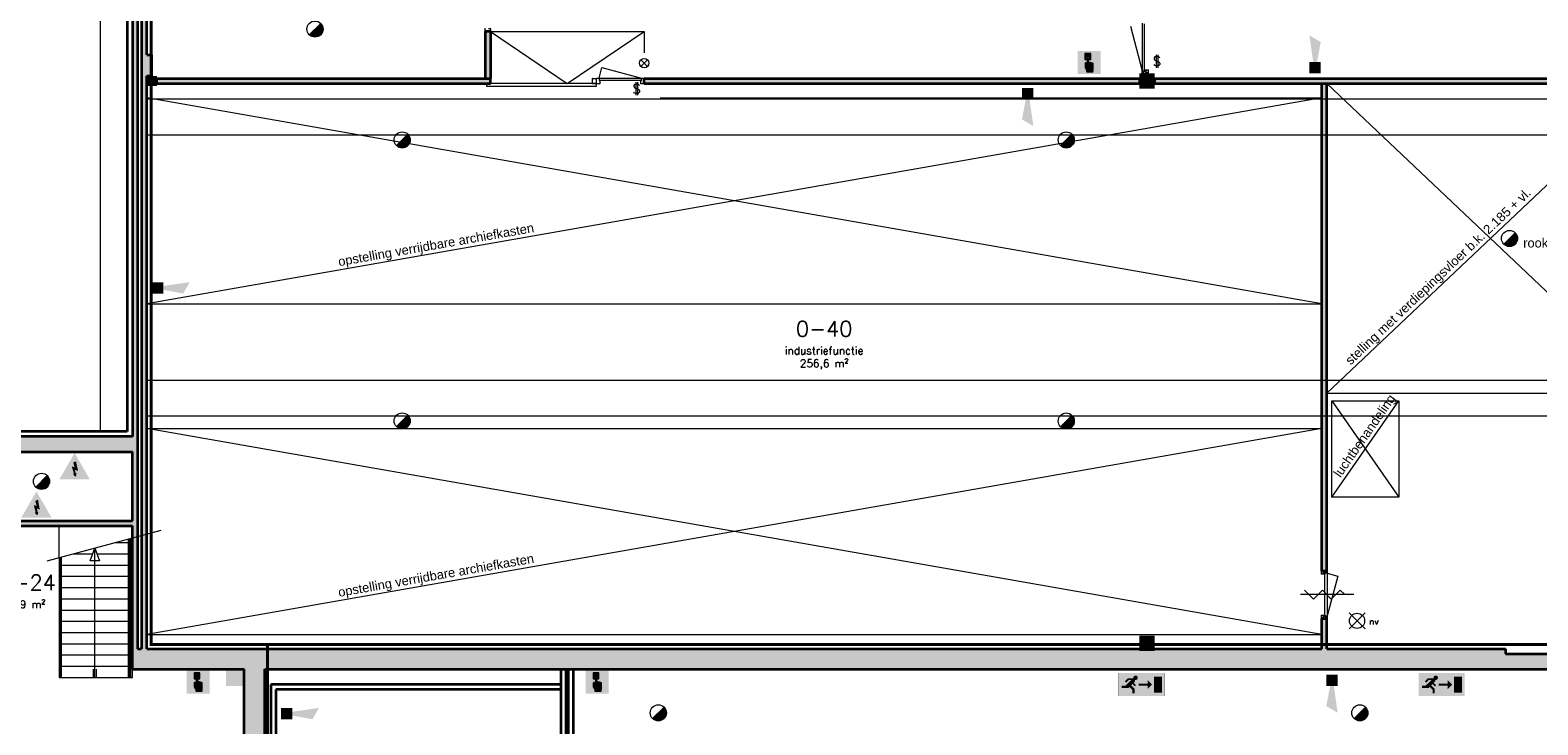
# Model space of a CAD drawing. Header units: millimetres. Extents: x -13022 to 1371524, y -38729 to 632593.
# Tile 248 of 256: x 507654 to 537158, y 588071 to 601663. Entities that reach past the tile are written whole.
import ezdxf

# ---------------------------------------------------------------- set-up
doc = ezdxf.new("R2010")
doc.units = ezdxf.units.MM
doc.header["$LTSCALE"] = 35
doc.linetypes.add('AI9-LType1', pattern=[1.69333, 0.846665, -0.846665])
for name, color, linetype, lineweight in [('A LIJN 1', 1, 'Continuous', 20), ('A LIJN 2', 2, 'Continuous', 35), ('A LIJN 5', 5, 'Continuous', 13), ('A LIJN 9', 252, 'Continuous', 18), ('A OPMER', 10, 'Continuous', 50), ('Al65----_beveiliging-inst', 92, 'Continuous', 9), ('B95 tekst', 7, 'Continuous', 25), ('brandveiligheid voorzieningen', 10, 'Continuous', 9)]:
    doc.layers.add(name, color=color, linetype=linetype, lineweight=lineweight)
doc.styles.add('Algemeen', font='simplex.shx', dxfattribs={"height": 2.5})
doc.styles.add('Arial40', font='arial.ttf', dxfattribs={"height": 0.1800000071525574})
doc.styles.add('Arial47', font='arial.ttf', dxfattribs={"height": 0.1800000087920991})
doc.styles.add('Arial49', font='arial.ttf', dxfattribs={"height": 0.180000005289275})
doc.styles.add('Arial55', font='arial.ttf', dxfattribs={"height": 0.1800000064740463})

# ---------------------------------------------------------------- blocks, each defined once
blk = doc.blocks.new('Nevenindicator')
at = {"layer": 'Al65----_beveiliging-inst', "color": 92, "ltscale": 0.7}
for p, q in [((159.1855845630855, -81.93500571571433), (161.3709309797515, -79.74965929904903)), ((159.1855845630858, -79.7496592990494), (161.3709309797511, -81.93500571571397))]:
    blk.add_line(p, q, dxfattribs=at)
blk.add_circle((160.2782577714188, -80.84233250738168), 1.545273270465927, dxfattribs=at)
blk = doc.blocks.new('Signaalgever (akoestisch)')
at = {"layer": 'Al65----_beveiliging-inst', "color": 10, "linetype": 'Continuous'}
for points in [[(3.712956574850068, 0), (3.712956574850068, 3.712956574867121), (0, 0), (0, 3.712956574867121)], [(10.23284543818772, 0), (12.37652191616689, 3.712956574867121), (3.712956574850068, 1.237652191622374), (3.712956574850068, 2.475304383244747)]]:
    blk.add_solid(points, dxfattribs=at)
blk = doc.blocks.new('Handbrandmelder')
at = {"layer": 'brandveiligheid voorzieningen', "true_color": 0xffffff}
h = blk.add_hatch(color=7, dxfattribs=at)
h.paths.add_polyline_path([(-1.362300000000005, 6.704000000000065), (-1.362300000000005, 4.817999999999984), (-0.8615999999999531, 4.817999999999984), (-0.8615999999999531, 5.105000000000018), (-1.086699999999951, 5.105000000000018), (-1.086699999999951, 6.416000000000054), (0.2412000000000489, 6.416000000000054), (0.2412000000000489, 5.105000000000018), (0.04229999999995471, 5.105000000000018), (0.04229999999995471, 4.817999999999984), (0.5291999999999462, 4.817999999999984), (0.5291999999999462, 6.704000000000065)])
edge = h.paths.add_edge_path()
edge.add_line((-0.7744000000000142, 0.7949999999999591), (1.217199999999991, 0.7949999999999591))
edge.add_arc((1.184803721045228, 0.9150839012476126), 0.1243770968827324, 285.0978454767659, 344.5738128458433)
edge.add_arc((1.195484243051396, 0.8747174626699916), 0.109458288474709, 3.814851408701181, 78.55699892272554)
edge.add_arc((1.215450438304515, 1.081053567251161), 0.09906901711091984, 186.406081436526, 271.01189771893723, ccw=False)
edge.add_arc((0.8951311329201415, 1.429528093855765), 0.4224763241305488, 301.679206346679, 358.7077007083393)
edge.add_line((1.317499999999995, 1.419999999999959), (1.317499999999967, 3.355999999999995))
edge.add_arc((1.081486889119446, 3.369604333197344), 0.2364048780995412, 356.7009913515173, 450.505791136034)
edge.add_arc((1.075081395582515, 3.342345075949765), 0.2636902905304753, 89.06159279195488, 168.7031401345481)
edge.add_line((0.8165000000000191, 3.394000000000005), (0.8164999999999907, 3.518000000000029))
edge.add_arc((0.5556438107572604, 3.507110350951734), 0.2610833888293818, 2.390469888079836, 87.79258356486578)
edge.add_arc((0.5704530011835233, 3.50642776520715), 0.2616154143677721, 91.0410009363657, 151.5647371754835)
edge.add_line((0.3404000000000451, 3.630999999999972), (0.3404000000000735, 3.643000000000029))
edge.add_arc((0.0797851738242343, 3.632360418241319), 0.260831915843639, 2.337797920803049, 87.79954707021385)
edge.add_arc((0.09911405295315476, 3.633166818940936), 0.2600000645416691, 92.05296153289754, 177.8325614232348)
edge.add_line((-0.1607000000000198, 3.643000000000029), (-0.1607000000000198, 4.966999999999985))
edge.add_arc((-0.4109663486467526, 4.968042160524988), 0.2502685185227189, 359.7614099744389, 447.1448072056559)
edge.add_arc((-0.3888415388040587, 4.957652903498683), 0.2605261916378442, 92.12460751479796, 177.9439144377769)
edge.add_line((-0.6491999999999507, 4.966999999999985), (-0.6491999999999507, 2.557000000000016))
edge.add_arc((-0.7221004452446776, 2.557732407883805), 0.07290412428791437, 299.05017427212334, 359.42438665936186, ccw=False)
edge.add_line((-0.6866999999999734, 2.494000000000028), (-0.7617999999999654, 2.456999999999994))
edge.add_line((-0.7617999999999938, 2.456999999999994), (-0.7867999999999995, 2.456999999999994))
edge.add_line((-0.7867999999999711, 2.456999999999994), (-0.874499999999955, 2.56899999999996))
edge.add_line((-0.8745000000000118, 2.56899999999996), (-0.8745000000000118, 3.418999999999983))
edge.add_arc((-1.086056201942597, 3.443345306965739), 0.2129523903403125, 353.4354350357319, 446.9700572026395)
edge.add_arc((-1.078000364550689, 3.420914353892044), 0.2351074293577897, 89.22004572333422, 180.4665340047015)
edge.add_line((-1.313099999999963, 3.418999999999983), (-1.313099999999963, 2.281999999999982))
edge.add_line((-1.313099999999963, 2.282000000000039), (-1.313099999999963, 2.219000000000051))
edge.add_arc((0.9800915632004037, 3.05278358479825), 2.44006610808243, 199.9808058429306, 224.0251806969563)
edge.add_arc((-28.56458777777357, 4.729210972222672), 27.99404121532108, 352.66871906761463, 353.08124823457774, ccw=False)
edge.add_arc((-0.07303414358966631, 1.025300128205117), 0.7382087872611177, 169.7231517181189, 198.1780845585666)
edge = h.paths.add_edge_path(flags=17)
edge.add_arc((-0.4353433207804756, 5.779888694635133), 0.3920893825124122, 271.8332605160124, 357.9700289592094)
edge.add_arc((-0.4344971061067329, 5.742470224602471), 0.3917044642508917, 3.443843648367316, 88.28877503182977)
edge.add_arc((-0.4184133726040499, 5.749796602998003), 0.3842284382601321, 90.65414391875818, 177.5830480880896)
edge.add_arc((-0.4087352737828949, 5.781623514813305), 0.3938747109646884, 182.2733025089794, 267.9536111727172)
at = {"layer": 'Al65----_beveiliging-inst', "color": 7, "true_color": 0xffffff}
blk.add_solid([(-3.75, 0), (3.75, 0), (-3.75, 7.5), (3.75, 7.5)], dxfattribs=at)
at = {"layer": 'Al65----_beveiliging-inst', "color": 10}
blk.add_solid([(-3.5, 0.25), (3.5, 0.25), (-3.5, 7.25), (3.5, 7.25)], dxfattribs=at)
at = {"layer": 'brandveiligheid voorzieningen', "color": 7, "true_color": 0xffffff}
for points in [[(-1.362300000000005, 6.704000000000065), (-1.362300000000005, 4.818000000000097)], [(0.5291999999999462, 6.704000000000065), (-1.362300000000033, 6.704000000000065)], [(-1.086699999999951, 5.105000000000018), (-1.086699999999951, 6.416000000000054)], [(-1.086699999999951, 6.416000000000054), (0.2412000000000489, 6.416000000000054)], [(-0.8615999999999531, 5.105000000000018), (-1.086699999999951, 5.105000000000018)], [(-0.8615999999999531, 4.817999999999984), (-0.8615999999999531, 5.105000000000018)], [(-0.6491999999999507, 4.966999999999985), (-0.6491999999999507, 2.557000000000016)], [(-0.1607000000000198, 3.643000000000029), (-0.1607000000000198, 4.966999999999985)], [(0.2412000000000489, 5.105000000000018), (0.04230000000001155, 5.105000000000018)], [(0.04229999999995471, 5.105000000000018), (0.04229999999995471, 4.817999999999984)], [(0.2412000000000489, 6.416000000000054), (0.2412000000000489, 5.105000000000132)], [(0.5291999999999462, 4.817999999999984), (0.5291999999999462, 6.704000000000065)], [(-1.362300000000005, 4.817999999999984), (-0.8616000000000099, 4.817999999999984)], [(-1.313099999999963, 3.418999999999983), (-1.313099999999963, 2.281999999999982)], [(-1.313099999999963, 2.282000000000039), (-1.313099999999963, 2.219000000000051)], [(-0.8745000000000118, 2.56899999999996), (-0.8745000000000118, 3.418999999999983)], [(-0.7867999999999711, 2.456999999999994), (-0.874499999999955, 2.56899999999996)], [(-0.7617999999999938, 2.456999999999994), (-0.7867999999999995, 2.456999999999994)], [(-0.7744000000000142, 0.7949999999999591), (1.217199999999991, 0.7949999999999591)], [(-0.6866999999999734, 2.494000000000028), (-0.7617999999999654, 2.456999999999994)], [(0.04229999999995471, 4.817999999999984), (0.5291999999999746, 4.817999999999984)], [(0.3404000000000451, 3.630999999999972), (0.3404000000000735, 3.643000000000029)], [(0.8165000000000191, 3.394000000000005), (0.8164999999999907, 3.518000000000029)], [(1.317499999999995, 1.419999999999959), (1.317499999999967, 3.355999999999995)]]:
    blk.add_lwpolyline(points, dxfattribs=at)
for points in [[(-0.802299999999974, 5.765999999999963, -0.3986000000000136), (-0.4227999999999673, 6.134000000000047)], [(-0.4228000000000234, 5.388000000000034, -0.3922999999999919), (-0.8023000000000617, 5.765999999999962)], [(-0.3984999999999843, 5.217999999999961, 0.392999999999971), (-0.6491999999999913, 4.966999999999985)], [(-0.4228000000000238, 6.133999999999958, -0.3880999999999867), (-0.04350000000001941, 5.765999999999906)], [(-0.04349999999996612, 5.76600000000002, -0.39459999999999), (-0.4227999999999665, 5.388000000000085)], [(-0.1606999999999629, 4.966999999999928, 0.4008999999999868), (-0.3984999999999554, 5.217999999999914)], [(-1.074800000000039, 3.655999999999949, 0.4206000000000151), (-1.313100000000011, 3.418999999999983)], [(-1.31310000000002, 2.219000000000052, 0.1053000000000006), (-0.7744000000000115, 1.35700000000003)], [(-0.874499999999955, 3.418999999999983, 0.4324000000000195), (-1.074799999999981, 3.655999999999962)], [(-0.7994000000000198, 1.156999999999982, 0.1247999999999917), (-0.7744000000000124, 0.79499999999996)], [(-0.7743999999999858, 1.356999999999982, -0.00180000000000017), (-0.7993999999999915, 1.156999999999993)], [(-0.6491999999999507, 2.557000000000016, -0.269699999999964), (-0.6866999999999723, 2.494000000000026)], [(0.08979999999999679, 3.892999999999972, 0.3927999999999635), (-0.1606999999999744, 3.643000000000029)], [(0.3404000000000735, 3.643000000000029, 0.3912000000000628), (0.08980000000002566, 3.892999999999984)], [(0.5657000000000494, 3.768000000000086, 0.2703999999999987), (0.3404000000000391, 3.631000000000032)], [(0.8164999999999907, 3.518000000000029, 0.3909000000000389), (0.5657000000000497, 3.768000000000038)], [(1.079399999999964, 3.605999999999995, 0.3622000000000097), (0.8164999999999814, 3.394000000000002)], [(1.317499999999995, 3.355999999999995, 0.4338000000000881), (1.079399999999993, 3.605999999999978)], [(1.11699999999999, 1.069999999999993, 0.2540999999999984), (1.317500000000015, 1.419999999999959)], [(1.217200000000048, 0.981999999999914, -0.3869000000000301), (1.117000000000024, 1.069999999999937)], [(1.304699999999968, 0.882000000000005, 0.338199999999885), (1.217199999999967, 0.9819999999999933)], [(1.217200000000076, 0.7949999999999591, 0.2655000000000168), (1.304700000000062, 0.8820000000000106)]]:
    blk.add_lwpolyline(points, format="xyb", dxfattribs=at)
blk.add_point((0, 3.75), dxfattribs=at)
blk = doc.blocks.new('Brandmelder')
at = {"layer": 'brandveiligheid voorzieningen'}
blk.add_hatch(color=256, dxfattribs=at).paths.add_polyline_path([(76.61761215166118, -89.8017357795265, 0.198912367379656), (75.84758572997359, -87.94272754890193), (72.12956926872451, -91.66074401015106, 0.6681786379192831)])
blk.add_line((72.12956926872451, -91.66074401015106), (75.84758572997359, -87.94272754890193), dxfattribs=at)
blk.add_circle((73.98857749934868, -89.8017357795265), 2.629034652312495, dxfattribs=at)
blk = doc.blocks.new('Vluchtrichting linksaf')
at = {"layer": 'Al65----_beveiliging-inst', "linetype": 'Continuous', "true_color": 0xffffff}
for points in [[(-6.69399999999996, 1.10590000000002), (-4.06899999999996, 1.10590000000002), (-4.06899999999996, 6.343900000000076), (-6.69399999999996, 6.343900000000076)], [(-1.985000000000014, 3.44789999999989), (0.92999999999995, 3.44789999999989), (0.92999999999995, 4.050899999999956), (-1.985000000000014, 4.050899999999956), (-1.985000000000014, 5.199399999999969), (-3.452999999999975, 3.749399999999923), (-1.985000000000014, 2.294399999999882)]]:
    blk.add_hatch(color=7, dxfattribs=at).paths.add_polyline_path(points)
h = blk.add_hatch(color=7, dxfattribs=at)
edge = h.paths.add_edge_path()
edge.add_ellipse((1.884371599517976, 5.962014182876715), major_axis=(-0.5356392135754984, 0.5356392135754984), ratio=0.9999999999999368, start_angle=226.8145226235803, end_angle=312.87195816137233, ccw=False)
edge.add_ellipse((1.902308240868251, 5.987162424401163), major_axis=(0.5226881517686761, 0.5226881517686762), ratio=0.9999999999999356, start_angle=303.43741699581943, end_angle=314.9098989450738, ccw=False)
edge.add_line((2.626499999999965, 5.838999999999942), (4.391499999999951, 5.838999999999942))
edge.add_line((4.391499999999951, 5.838999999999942), (5.437499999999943, 4.787000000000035))
edge.add_line((5.4375, 4.787000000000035), (5.024499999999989, 4.371999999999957))
edge.add_line((5.024499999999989, 4.371999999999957), (4.149499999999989, 5.252999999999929))
edge.add_line((4.149499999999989, 5.252999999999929), (3.283500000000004, 5.252999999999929))
edge.add_line((3.283500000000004, 5.252999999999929), (5.266500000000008, 3.346000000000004))
edge.add_line((5.266499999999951, 3.346000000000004), (6.433499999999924, 3.346000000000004))
edge.add_line((6.433499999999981, 3.346000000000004), (6.433499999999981, 2.613000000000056))
edge.add_line((6.433499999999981, 2.613000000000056), (4.235500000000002, 2.613000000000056))
edge.add_line((4.235500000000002, 2.613000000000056), (3.875500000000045, 2.973999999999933))
edge.add_line((3.875499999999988, 2.973999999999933), (2.932499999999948, 2.025999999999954))
edge.add_line((2.932500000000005, 2.025999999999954), (2.932500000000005, 0.8519999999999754))
edge.add_line((2.932500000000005, 0.8519999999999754), (2.203499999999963, 0.8519999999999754))
edge.add_line((2.203499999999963, 0.8519999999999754), (2.203499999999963, 2.329999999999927))
edge.add_line((2.203499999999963, 2.329999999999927), (3.360500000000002, 3.492999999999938))
edge.add_line((3.360500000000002, 3.492999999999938), (2.931500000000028, 3.923000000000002))
edge.add_line((2.931500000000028, 3.923000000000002), (2.167500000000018, 3.153999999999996))
edge.add_line((2.167500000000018, 3.153999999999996), (1.77249999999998, 3.551999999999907))
edge.add_line((1.772499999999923, 3.551999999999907), (2.536499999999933, 4.320999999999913))
edge.add_line((2.536499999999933, 4.320999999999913), (2.056499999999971, 4.802999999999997))
edge.add_line((2.056500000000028, 4.802999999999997), (2.056500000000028, 5.267000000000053))
edge.add_line((2.056500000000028, 5.267000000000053), (1.912500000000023, 5.252999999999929))
edge.add_ellipse((1.940810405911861, 6.011200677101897), major_axis=(-0.536502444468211, 0.536502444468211), ratio=0.9999999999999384, start_angle=46.90339105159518, end_angle=132.861630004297, ccw=False)
edge.add_ellipse((1.943140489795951, 5.95847877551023), major_axis=(-0.5382059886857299, 0.5382059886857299), ratio=0.9999999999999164, start_angle=-42.69286938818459, end_angle=42.92784833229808, ccw=False)
at = {"layer": 'Al65----_beveiliging-inst', "color": 7, "true_color": 0xffffff, "const_width": 0.05}
blk.add_lwpolyline([(-7.5, 0), (7.5, 0), (7.5, 7.5), (-7.5, 7.5)], close=True, dxfattribs=at)
at = {"layer": 'Al65----_beveiliging-inst', "color": 7, "true_color": 0xffffff}
blk.add_solid([(-7.5, 0), (7.5, 0), (-7.5, 7.5), (7.5, 7.5)], dxfattribs=at)
at = {"layer": 'Al65----_beveiliging-inst', "color": 92}
blk.add_solid([(-7.25, 0.25), (7.25, 0.25), (-7.25, 7.25), (7.25, 7.25)], dxfattribs=at)
blk = doc.blocks.new('Panieksluiting')
at = {"layer": 'brandveiligheid voorzieningen', "lineweight": 0, "style": 'Algemeen'}
blk.add_text('$', height=3.094130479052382, dxfattribs=at).set_placement((158.4270897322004, -91.61071185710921))
blk = doc.blocks.new('Noodverlichting')
at = {"layer": 'Al65----_beveiliging-inst', "color": 92}
for p, q in [((163.9986781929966, -62.36368555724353), (158.7538467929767, -57.11885415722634)), ((158.7538467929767, -62.36368555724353), (163.9986781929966, -57.11885415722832))]:
    blk.add_line(p, q, dxfattribs=at)
blk.add_circle((161.3762624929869, -59.74126985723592), 2.472437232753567, dxfattribs=at)
at = {"layer": 'Al65----_beveiliging-inst', "color": 7, "style": 'Algemeen'}
blk.add_text('nv', height=2.062753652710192, dxfattribs=at).set_placement((165.3264006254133, -60.95963843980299))
blk = doc.blocks.new('Elektrische spanning')
at = {"layer": 'Al65----_beveiliging-inst'}
blk.add_hatch(color=50, dxfattribs=at).paths.add_polyline_path([(-4.382760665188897, 1.050000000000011), (4.382760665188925, 1.050000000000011), (0, 8.641164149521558)])
at = {"layer": 'brandveiligheid voorzieningen'}
h = blk.add_hatch(color=256, dxfattribs=at)
h.paths.add_polyline_path([(5.684341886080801e-14, 10.74116414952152), (-6.201414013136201, -5.684341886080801e-14), (6.201414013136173, 5.684341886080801e-14)])
h.paths.add_polyline_path([(4.382760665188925, 1.050000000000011), (-4.382760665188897, 1.050000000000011), (0, 8.641164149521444)], flags=16)
blk.add_hatch(color=256, dxfattribs=at).paths.add_polyline_path([(0.3926938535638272, 7.20657756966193), (0.2219757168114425, 6.515021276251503), (-0.3057572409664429, 6.906136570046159), (0.3913168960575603, 4.340211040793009), (-0.8439414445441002, 4.903479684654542), (0.01703215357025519, 1.925389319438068), (-0.3118469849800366, 2.097854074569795), (0.3518377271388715, 1.351962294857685), (0.5482607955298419, 2.330864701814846), (0.3514101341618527, 2.015975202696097), (-0.1688421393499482, 4.296368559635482), (1.09901399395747, 3.718235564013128)])
blk.add_lwpolyline([(0.3926938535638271, 7.206577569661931), (0.2219757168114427, 6.515021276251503), (-0.3057572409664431, 6.906136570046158), (0.3913168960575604, 4.340211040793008), (-0.8439414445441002, 4.903479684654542), (0.01703215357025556, 1.925389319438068), (-0.3118469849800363, 2.097854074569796), (0.3518377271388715, 1.351962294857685), (0.548260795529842, 2.330864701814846), (0.3514101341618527, 2.015975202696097), (-0.1688421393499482, 4.296368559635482), (1.09901399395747, 3.718235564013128), (0.3926938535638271, 7.206577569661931)], close=True, dxfattribs=at)

msp = doc.modelspace()

# ---------------------------------------------------------------- hatches: boundary and pattern name
at = {"layer": 'A LIJN 9', "ltscale": 0.1}
h = msp.add_hatch(color=256, dxfattribs=at)
h.dxf.hatch_style = 1
h.paths.add_polyline_path([(509754.4847017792, 607112.0872739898), (497246.0645115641, 605976.3260308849), (497246.0645115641, 605875.9174827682), (497116.0644030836, 605864.1129020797), (497116.0644030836, 605478.7693564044), (497216.0647815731, 605478.7693564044), (497216.0647815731, 605772.7814201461), (497346.0648930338, 605784.584093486), (497346.0648930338, 605884.9945489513), (509654.4848001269, 607002.5959257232), (509654.4848001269, 593713.7912098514), (505502.0648485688, 593713.7912098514), (505502.0648485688, 593413.791025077), (505904.4848835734, 593413.791025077), (505904.4848835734, 592063.7897256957), (505602.0647502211, 592063.7897256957), (505602.0647502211, 592143.7896434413), (505502.0648485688, 592143.7896434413), (505502.0648485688, 592063.7897256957), (505502.0648485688, 591963.789344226), (506004.4847852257, 591963.789344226), (506004.4847852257, 592063.7897256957), (506004.4847852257, 593413.791025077), (509654.4848001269, 593413.791025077), (509654.4848001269, 592063.7897256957), (506914.4850886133, 592063.7897256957), (506914.4850886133, 591963.789344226), (509654.4848001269, 591963.789344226), (509654.4848001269, 589557.7911678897), (509654.4848001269, 589157.7915612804), (511845.2547496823, 589157.7915612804), (511845.2547496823, 586858.7908689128), (512245.254746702, 586858.7908689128), (512245.254746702, 589157.7915612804), (536525.4835343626, 589157.7915612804), (539241.4849853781, 589157.7915612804), (547902.3410386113, 589157.7915612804), (547902.3410386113, 589557.7911678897), (539841.4853519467, 589557.7911678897), (539841.4853519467, 589617.7915875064), (539241.4849853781, 589617.7915875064), (539241.4849853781, 589557.7911678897), (539241.4849853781, 589457.7917460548), (536525.4835343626, 589457.7917460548), (536525.4835343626, 589557.7911678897), (533029.4852322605, 589557.7911678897), (533029.4852322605, 590152.7904693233), (532929.4848507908, 590152.7904693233), (532929.4848507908, 589557.7911678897), (509934.4858384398, 589557.7911678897), (509934.4858384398, 600767.784279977), (510034.4838297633, 600767.784279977), (510034.4838297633, 601182.7851835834), (509934.4858384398, 601182.7851835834), (509934.4858384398, 606267.7784327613), (510034.4847864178, 606267.774618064), (510034.5006412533, 606682.7755276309), (509934.4858384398, 606682.7793423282), (509934.4858384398, 607208.8356200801), (509834.4858145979, 607199.755063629), (509834.4858145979, 589557.7911678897), (509754.4847017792, 589557.7911678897)])
h = msp.add_hatch(color=256, dxfattribs=at)
h.dxf.hatch_style = 1
h.paths.add_polyline_path([(516661.5146523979, 601637.7812866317), (516561.5147507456, 601637.7812866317), (516561.5147507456, 600717.7793208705), (516661.5146523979, 600717.7793208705)])
h = msp.add_hatch(color=256, dxfattribs=at)
h.dxf.hatch_style = 1
h.paths.add_polyline_path([(516661.5146523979, 600717.7793208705), (510134.4807541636, 600717.7793208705), (510134.4807541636, 600617.7808467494), (516661.5146523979, 600617.7808467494)])
h = msp.add_hatch(color=256, dxfattribs=at)
h.dxf.hatch_style = 1
h.paths.add_polyline_path([(529360.3492623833, 600717.7793208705), (519670.5144083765, 600717.7793208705), (519670.5144083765, 600617.7808467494), (529360.3492623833, 600617.7808467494)])
h = msp.add_hatch(color=256, dxfattribs=at)
h.dxf.hatch_style = 1
h.paths.add_polyline_path([(539321.032864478, 600717.7793208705), (529660.3446787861, 600717.7793208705), (529660.3446787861, 600617.7808467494), (539321.032864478, 600617.7808467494)])
h = msp.add_hatch(color=256, dxfattribs=at)
h.dxf.hatch_style = 1
h.paths.add_polyline_path([(533029.4852322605, 600617.7808467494), (532929.4848507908, 600617.7808467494), (532929.4848507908, 591086.791420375), (533029.4852322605, 591086.791420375)])

# ---------------------------------------------------------------- linework, layer by layer
at = {"layer": 'A LIJN 1', "linetype": 'Continuous'}
for p, q in [((509024.4847005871, 606844.9802641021), (509024.4849390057, 593813.7915913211)), ((516661.5146523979, 601637.7812866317), (518166.0145318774, 600617.7808467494)), ((516668.5146218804, 601637.7812866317), (519670.5144083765, 601637.7812866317)), ((518166.0145318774, 600617.7808467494), (519670.5144083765, 601637.7812866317)), ((519670.5144083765, 601637.7812866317), (519670.5144083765, 601217.7793089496)), ((533029.4852322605, 600617.7808467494), (539429.4827974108, 594557.7815178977)), ((539429.4827974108, 600617.7808467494), (533029.4852322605, 594557.7815178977)), ((532929.4848507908, 600337.7801720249), (509934.4858384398, 596307.7795688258)), ((532929.4848507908, 596307.7795688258), (509934.4858384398, 600337.7801720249)), ((509934.4858384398, 600317.770177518), (551264.6494663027, 600317.770177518)), ((519981.0989475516, 600337.7801720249), (532929.4848507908, 600337.7801720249)), ((509934.4858384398, 599617.7694264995), (551346.3373905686, 599617.7694264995)), ((509934.4858384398, 596307.7795688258), (532929.4848507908, 596307.7795688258)), ((509934.4858384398, 594817.7741114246), (551770.0930273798, 594817.7741114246)), ((533029.4852322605, 594557.7815178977), (539429.4827974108, 594557.7815178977)), ((533129.4837034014, 594407.7914420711), (534440.4844975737, 594407.7914420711)), ((533129.4837034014, 592527.7913693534), (533129.4837034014, 594407.7914420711)), ((533129.4837034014, 594407.7914420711), (534440.4844975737, 592527.7913693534)), ((533129.4837034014, 592527.7913693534), (534440.4844975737, 594407.7914420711)), ((534440.4844975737, 594407.7914420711), (534440.4844975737, 592527.7913693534)), ((509934.4858384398, 594117.7733663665), (551811.9860327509, 594117.7733663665)), ((509934.4858384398, 593867.7905384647), (532929.4848507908, 593867.7905384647)), ((532929.4848507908, 593867.7905384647), (509934.4858384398, 589837.7899412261)), ((532929.4848507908, 589837.7899412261), (509934.4858384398, 593867.7905384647)), ((534440.4844975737, 592527.7913693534), (533129.4837034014, 592527.7913693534)), ((507988.5888999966, 591280.2452031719), (510215.8217793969, 591877.0297829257)), ((508219.4848871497, 591342.1138707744), (508219.4848871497, 591963.789344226)), ((509322.9837990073, 591637.7948645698), (509574.4848764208, 591637.7948645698)), ((509574.4848764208, 591705.1843468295), (509574.4848764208, 588997.7917138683)), ((509599.4847333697, 591711.8820015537), (509599.4847333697, 588997.7917138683)), ((509624.4848257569, 588997.7917138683), (509624.4848257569, 591718.5815636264)), ((509624.4848257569, 591637.7948645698), (509654.4848001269, 591637.7948645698)), ((508219.4848871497, 591342.1138707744), (508219.4848871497, 588997.7917138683)), ((508244.4847440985, 591348.811519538), (508244.4847440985, 588997.7917138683)), ((508269.4848394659, 588997.7917138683), (508269.4848394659, 591355.5110816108)), ((508501.9307917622, 591417.794597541), (508881.0208505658, 591417.794597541)), ((508830.9927678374, 591280.348199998), (508921.987599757, 591530.3481940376)), ((509012.9800474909, 591280.348199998), (508830.9927678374, 591280.348199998)), ((508921.9847387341, 588997.7917138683), (508921.9847387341, 591530.3481940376)), ((508921.987599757, 591530.3481940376), (509012.9800474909, 591280.348199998)), ((508962.9536307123, 591417.794597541), (509574.4848764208, 591417.794597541)), ((509624.4848257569, 591417.794597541), (509654.4848001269, 591417.794597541)), ((508269.4848394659, 591197.795290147), (509574.4848764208, 591197.795290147)), ((508269.4848394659, 590977.7940754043), (509574.4848764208, 590977.7940754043)), ((509624.4848257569, 591197.795290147), (509654.4848001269, 591197.795290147)), ((509624.4848257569, 590977.7940754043), (509654.4848001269, 590977.7940754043)), ((508269.4848394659, 590757.7928606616), (509574.4848764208, 590757.7928606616)), ((509624.4848257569, 590757.7928606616), (509654.4848001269, 590757.7928606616)), ((508269.4848394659, 590537.791645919), (509574.4848764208, 590537.791645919)), ((509624.4848257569, 590537.791645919), (509654.4848001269, 590537.791645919)), ((508269.4848394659, 590317.7904252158), (509574.4848764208, 590317.7904252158)), ((508269.4848394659, 590097.7892104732), (509574.4848764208, 590097.7892104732)), ((509624.4848257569, 590317.7904252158), (509654.4848001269, 590317.7904252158)), ((509624.4848257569, 590097.7892104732), (509654.4848001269, 590097.7892104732)), ((508269.4848394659, 589877.7879957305), (509574.4848764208, 589877.7879957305)), ((509624.4848257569, 589877.7879957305), (509654.4848001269, 589877.7879957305)), ((508269.4848394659, 589657.7867809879), (509574.4848764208, 589657.7867809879)), ((509624.4848257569, 589657.7867809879), (509654.4848001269, 589657.7867809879)), ((508269.4848394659, 589437.7855602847), (509574.4848764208, 589437.7855602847)), ((508269.4848394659, 589217.7843455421), (509574.4848764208, 589217.7843455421)), ((509624.4848257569, 589437.7855602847), (509654.4848001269, 589437.7855602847)), ((509624.4848257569, 589217.7843455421), (509654.4848001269, 589217.7843455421)), ((508219.4848871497, 588997.7917138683), (508269.4848394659, 588997.7917138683)), ((508269.4848394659, 588997.7831307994), (509574.4848764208, 588997.7831307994)), ((508891.9847673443, 588997.7831307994), (508891.9847673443, 589157.7810649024)), ((508951.9847101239, 588997.7831307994), (508951.9847101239, 589157.7810649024)), ((509574.4848764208, 588997.7917138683), (509624.4848257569, 588997.7917138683)), ((509624.4848257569, 588997.7831307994), (509654.4848001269, 588997.7831307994)), ((509654.4848001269, 588997.7831307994), (509654.4848001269, 589157.7915612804))]:
    msp.add_line(p, q, dxfattribs=at)
at = {"layer": 'A LIJN 1', "color": 1, "linetype": 'Continuous'}
for p, q in [((532591.9757044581, 590707.2557512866), (532766.9062710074, 590532.3289934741)), ((532941.8368405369, 590707.2557512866), (532766.9062710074, 590532.3289934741)), ((532941.8368405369, 590707.2557512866), (533116.7674100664, 590532.3289934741)), ((533116.7674100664, 590532.3289934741), (533291.6789031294, 590707.2557512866)), ((533291.6789031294, 590707.2557512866), (533379.1689819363, 590619.7923723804)), ((533555.4766571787, 590619.7923723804), (532514.4686854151, 590619.7923723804)), ((509934.4858384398, 589837.7899412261), (532929.4848507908, 589837.7899412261))]:
    msp.add_line(p, q, dxfattribs=at)
at = {"layer": 'A LIJN 2'}
for p, q in [((509834.4858145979, 607199.7547332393), (509834.4858145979, 589557.7911678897)), ((509654.4848001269, 607002.5959257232), (509654.4848001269, 593713.7912098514)), ((509754.4847017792, 607112.0872739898), (509754.4847017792, 589557.7911678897)), ((509554.4848954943, 606893.1045774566), (509554.4848954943, 593813.7915913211)), ((509934.4858384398, 601182.7851835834), (509934.4858384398, 606267.7784327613)), ((516561.5147507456, 601637.7812866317), (516561.5147507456, 600717.7793208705)), ((516661.5146523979, 601637.7812866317), (516561.5147507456, 601637.7812866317)), ((516661.5146523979, 601637.7812866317), (516661.5146523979, 600717.7793208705)), ((509934.4858384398, 601182.7851835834), (510034.4838297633, 601182.7851835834)), ((510034.4838297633, 600767.784279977), (510034.4838297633, 601182.7851835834)), ((509934.4858384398, 589557.7911678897), (509934.4858384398, 600767.784279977)), ((509934.4858384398, 600767.784279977), (510034.4838297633, 600767.784279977)), ((510134.4807541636, 600717.7793208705), (516661.5146523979, 600717.7793208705)), ((516661.5146523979, 600617.7808467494), (516661.5146523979, 600717.7793208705)), ((519670.5144083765, 600717.7793208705), (529360.3492623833, 600717.7793208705)), ((519670.5144083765, 600617.7808467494), (519670.5144083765, 600717.7793208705)), ((529660.3446787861, 600717.7793208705), (539321.032864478, 600717.7793208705)), ((510134.4807541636, 600617.7808467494), (516661.5146523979, 600617.7808467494)), ((519670.5144083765, 600617.7808467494), (529360.3492623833, 600617.7808467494)), ((529660.3446787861, 600617.7808467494), (539321.032864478, 600617.7808467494)), ((532929.4848507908, 591086.791420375), (532929.4848507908, 600617.7808467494)), ((533029.4852322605, 591086.791420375), (533029.4852322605, 600617.7808467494)), ((509554.4848954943, 593813.7915913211), (505502.0648485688, 593813.7915913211)), ((509654.4848001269, 593713.7912098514), (505502.0648485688, 593713.7912098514)), ((506004.4847852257, 593413.791025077), (509654.4848001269, 593413.791025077)), ((509654.4848001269, 592063.7897256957), (509654.4848001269, 593413.791025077)), ((506914.4850886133, 592063.7897256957), (509654.4848001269, 592063.7897256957)), ((506914.4850886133, 591963.789344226), (509654.4848001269, 591963.789344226)), ((509654.4848001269, 589557.7911678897), (509654.4848001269, 591963.789344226)), ((532929.4848507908, 591086.791420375), (533029.4852322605, 591086.791420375)), ((532929.4848507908, 589557.7911678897), (532929.4848507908, 590152.7904693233)), ((532929.4848507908, 590152.7904693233), (533029.4852322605, 590152.7904693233)), ((533029.4852322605, 589557.7911678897), (533029.4852322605, 590152.7904693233)), ((509654.4848001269, 589157.7915612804), (509654.4848001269, 589557.7911678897)), ((509754.4847017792, 589557.7911678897), (509834.4858145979, 589557.7911678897)), ((509934.4858384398, 589557.7911678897), (532929.4848507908, 589557.7911678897)), ((533029.4852322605, 589557.7911678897), (536525.4835343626, 589557.7911678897)), ((536525.4835343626, 589557.7911678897), (536525.4835343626, 589457.7917460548)), ((536525.4835343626, 589457.7917460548), (539241.4849853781, 589457.7917460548)), ((509654.4848001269, 589157.7915612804), (511845.2547496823, 589157.7915612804)), ((511845.2547496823, 586858.7908689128), (511845.2547496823, 589157.7915612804)), ((512245.254746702, 586858.7908689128), (512245.254746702, 589157.7915612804)), ((512245.254746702, 589157.7915612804), (536525.4835343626, 589157.7915612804)), ((518043.3543747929, 578797.7909986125), (518043.3543747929, 589157.7915612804)), ((518143.3542764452, 578797.7909986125), (518143.3542764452, 589157.7915612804)), ((518188.2546907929, 584024.2891911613), (518188.2546907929, 589157.7915612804)), ((518288.2545954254, 584024.2891911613), (518288.2545954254, 589157.7915612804)), ((536525.4835343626, 589157.7915612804), (539241.4849853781, 589157.7915612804)), ((518043.3543747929, 588861.7910806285), (512363.2547146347, 588861.7910806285)), ((512363.2547146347, 588861.7910806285), (512363.2547146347, 586958.7912503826)), ((518043.3543747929, 588761.7907051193), (512463.2547384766, 588761.7907051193)), ((512463.2547384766, 588761.7907051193), (512463.2547384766, 586858.7908689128))]:
    msp.add_line(p, q, dxfattribs=at)
at = {"layer": 'A LIJN 2', "ltscale": 0.1}
for p, q in [((510134.4807541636, 600617.7808467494), (510134.4807541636, 600717.7793208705)), ((529360.3492623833, 600717.7793208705), (529360.3492623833, 600617.7808467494)), ((529660.3446787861, 600617.7808467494), (529660.3446787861, 600717.7793208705))]:
    msp.add_line(p, q, dxfattribs=at)
at = {"layer": 'A LIJN 2'}
for points in [[(510134.4808733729, 600567.783522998, -15000.00059604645), (509934.4858384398, 600567.783522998, -15000.00059604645), (510134.4808733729, 600767.7766505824, -15000.00059604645), (509934.4858384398, 600767.784279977, -15000.00059604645)], [(529660.3446787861, 600517.7823785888, -15000.00059604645), (529360.3492623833, 600517.7823785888, -15000.00059604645), (529660.3446787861, 600817.7739743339, -15000.00059604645), (529360.3492623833, 600817.7816096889, -15000.00059604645)], [(529660.3446787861, 589512.7949122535, -15000.00059604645), (529360.3492623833, 589512.7949122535, -15000.00059604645), (529660.3446787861, 589812.7865079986, -15000.00059604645), (529360.3492623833, 589812.7941373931, -15000.00059604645)], [(511905.2524274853, 588832.7908043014, -15000.00059604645), (511485.2542674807, 588832.7908043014, -15000.00059604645), (511905.2524274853, 589397.6597193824, -15000.00059604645), (511485.2542674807, 589397.6673428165, -15000.00059604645)]]:
    msp.add_trace(points, dxfattribs=at)
at = {"layer": 'A LIJN 5', "linetype": 'Continuous'}
for p, q in [((529184.8407691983, 601739.2140809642), (529418.3460152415, 600867.7617732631)), ((529418.3460152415, 601801.7789308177), (529418.3460152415, 600867.780840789)), ((529463.3460885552, 600884.779137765), (529463.3460885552, 601784.7806398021)), ((518661.5146076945, 600717.7793208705), (518736.5148908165, 600717.7793208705)), ((518661.5146076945, 600617.7808467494), (518661.5146076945, 600717.7793208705)), ((518663.8940251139, 600717.7793208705), (518661.5146076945, 600715.4008571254)), ((518736.5148908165, 600617.7808467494), (518736.5148908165, 600717.7793208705)), ((518786.5146047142, 600724.779290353), (518842.3822737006, 600933.2791928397)), ((518786.5146047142, 600724.779290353), (519620.5146944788, 600724.779290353)), ((518842.3822737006, 600933.2791928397), (519620.5146944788, 600724.779290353)), ((518661.5146076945, 600617.7808467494), (518736.5148908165, 600617.7808467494)), ((519603.5144990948, 600679.7811214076), (518803.5148030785, 600679.7811214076)), ((532991.485125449, 590219.7918120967), (532991.485125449, 591019.7938863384)), ((533036.485201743, 591036.792177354), (533036.485201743, 590202.7935151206)), ((533036.485201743, 591036.792177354), (533244.9908232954, 590980.9259418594)), ((533244.9908232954, 590980.9259418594), (533036.485201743, 590202.7744475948))]:
    msp.add_line(p, q, dxfattribs=at)
for points, invisible_edges in [([(516623.5145455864, 601687.7805177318), (516554.5147812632, 601704.7788087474), (516554.5147812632, 601637.7812866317)], 13), ([(516668.5146218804, 601687.7805177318), (516623.5145455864, 601687.7805177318), (516668.5146218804, 601637.7812866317)], 2), ([(518736.5144169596, 600724.779290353), (518786.5146047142, 600679.7811214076), (518736.5144169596, 600610.7808832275)], 3), ([(518786.5146047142, 600724.779290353), (518786.5146047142, 600679.7811214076), (518736.5144169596, 600724.779290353)], 2), ([(519670.5144083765, 600724.779290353), (519620.5146944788, 600679.7811214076), (519620.5146944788, 600724.779290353)], 1), ([(518786.5146047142, 600679.7811214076), (518803.5148030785, 600610.7808832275), (518736.5144169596, 600610.7808832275)], 13), ([(518803.5148030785, 600679.7811214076), (518803.5148030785, 600610.7808832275), (518786.5146047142, 600679.7811214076)], 2), ([(519670.5144083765, 600610.7808832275), (519603.5144990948, 600610.7808832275), (519620.5146944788, 600679.7811214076)], 14), ([(519603.5144990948, 600679.7811214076), (519620.5146944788, 600679.7811214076), (519603.5144990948, 600610.7808832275)], 2)]:
    msp.add_3dface(points, dxfattribs=dict(at, invisible_edges=invisible_edges))
at = {"layer": 'Al65----_beveiliging-inst', "color": 92, "linetype": 'AI9-LType1', "lineweight": 0, "ltscale": 0.1, "const_width": 60, "flags": 128}
for points in [[(508517.564110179, 608384.0642081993), (510024.8791526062, 607135.1838127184), (510024.8791526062, 589641.1859952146), (512297.7454044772, 589641.1859952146), (512297.7454044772, 576577.7600772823)], [(512297.7454044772, 589641.1859952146), (547415.8626023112, 589641.1859952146), (547415.8626023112, 590719.406977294), (553781.382595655, 590719.406977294)]]:
    msp.add_lwpolyline(points, dxfattribs=at)

# ---------------------------------------------------------------- block references
at = {"ltscale": 0.1, "xscale": 60, "yscale": 60, "zscale": 60}
for p, rotation in [((532910.8851240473, 600817.7816096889), 89.99999999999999), ((527062.7968660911, 600530.4142993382), 270), ((533018.3877577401, 589050.7912103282), 270)]:
    msp.add_blockref('Signaalgever (akoestisch)', p, dxfattribs=dict(at, rotation=rotation))
at = {"ltscale": 0.1}
for name, p, xscale, yscale, zscale in [('Signaalgever (akoestisch)', (510034.4847864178, 596509.4783349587), 60, 60, 60), ('Elektrische spanning', (508524.8807323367, 592874.3712693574), 48, 48, 48), ('Elektrische spanning', (507776.9481267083, 592121.6856151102), 48, 48, 48), ('Noodverlichting', (523937.8502484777, 593689.7973775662), 60, 60, 60), ('Signaalgever (akoestisch)', (512563.2547593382, 588179.701755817), 60, 60, 60)]:
    msp.add_blockref(name, p, dxfattribs=dict(at, xscale=xscale, yscale=yscale, zscale=zscale))
at = {"layer": 'A OPMER', "ltscale": 0.1, "xscale": -60, "yscale": 60, "zscale": 60}
for p in [(529401.2529680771, 588633.9750141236), (535274.6147549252, 588633.9750141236)]:
    msp.add_blockref('Vluchtrichting linksaf', p, dxfattribs=at)
at = {"layer": 'Al65----_beveiliging-inst', "xscale": 60, "yscale": 60, "zscale": 60}
for name, p in [('Brandmelder', (508788.8988695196, 607071.9383661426)), ('Nevenindicator', (510053.8191820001, 605868.3204097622)), ('Handbrandmelder', (528376.6494876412, 600802.7777949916)), ('Panieksluiting', (520117.799928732, 606458.2808860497)), ('Panieksluiting', (509936.4868610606, 605920.3112223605)), ('Brandmelder', (510495.1700023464, 604903.1609450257)), ('Brandmelder', (523490.1703140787, 604903.1609450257)), ('Brandmelder', (532164.8813466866, 602975.8862827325)), ('Brandmelder', (510495.1700028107, 599405.8847603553)), ('Brandmelder', (523490.1703140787, 599403.1610672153)), ('Brandmelder', (503437.7465686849, 598223.4859907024)), ('Handbrandmelder', (510943.342826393, 588683.3837608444)), ('Handbrandmelder', (518753.2566464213, 588683.3770851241)), ('Brandmelder', (515507.9956195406, 593693.1697402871)), ('Brandmelder', (529236.5557602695, 593693.4596561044))]:
    msp.add_blockref(name, p, dxfattribs=at)

# ---------------------------------------------------------------- texts
at = {"layer": 'A LIJN 1', "color": 1, "linetype": 'ByBlock'}
for s, height, rotation, style, oblique, p in [('stelling met verdiepingsvloer b.k. 2.185 + vl.', 180.0000047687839, 43.43692392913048, 'Arial47', 359.9999999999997, (533493.7682068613, 595100.6892208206)), ('luchtbehandeling', 180.0000024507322, 55.12240691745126, 'Arial55', 359.9999999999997, (533295.4707151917, 592896.939611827)), ('opstelling verrijdbare archiefkasten', 180.0000012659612, 9.935903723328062, 'Arial49', 359.9999999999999, (513698.174077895, 590573.5420290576))]:
    msp.add_text(s, height=height, rotation=rotation, dxfattribs=dict(at, style=style, oblique=oblique)).set_placement(p)
at = {"layer": 'A LIJN 1', "color": 1, "linetype": 'ByBlock', "style": 'Arial49'}
msp.add_text('opstelling verrijdbare archiefkasten', height=180.0000012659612, rotation=9.935903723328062, dxfattribs=at).set_placement((513698.174077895, 597043.5316626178))
at = {"layer": 'A LIJN 1', "color": 1, "linetype": 'ByBlock', "style": 'Arial40'}
msp.add_text('rookmelder onder stelling', height=180.0000031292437, dxfattribs=at).set_placement((536871.4727556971, 597410.3300575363))
at = {"layer": 'B95 tekst', "char_height": 300, "width": 4383.912724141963, "attachment_point": 2, "style": 'Algemeen'}
for s, insert in [('\\pt3600;0-40\\P{\\H0.5x;\\C1;industriefunctie\\P\\ptz;\\C256;256,6 m²}', (523192.3289699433, 595968.6383621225)), ('\\pt3600;0-24\\P\\ptz;{\\H0.5x;8,9 m²}', (507604.3423672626, 591004.4116034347))]:
    msp.add_mtext(s, dxfattribs=dict(at, insert=insert))

# ---------------------------------------------------------------- meshes
at = {"layer": 'A LIJN 5', "linetype": 'Continuous'}
mesh = msp.add_polyface(dxfattribs=at)
corners = [(529532.3463297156, 600817.7777949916), (529463.3460885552, 600867.780840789), (529532.3463297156, 600884.779137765), (529463.3460885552, 600884.779137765), (529418.3460152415, 600817.7777949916), (529418.3460152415, 600867.780840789)]
mesh.append_faces([[corners[k] for k in face] for face in [(0, 1, 2), (4, 1, 0)]], dxfattribs={"vtx0": -1, "vtx1": -1})
mesh.append_faces([[corners[k] for k in face] for face in [(3, 2, 1)]], dxfattribs={"vtx1": -1})
mesh.append_faces([[corners[k] for k in face] for face in [(4, 5, 1)]], dxfattribs={"vtx2": -1})
mesh = msp.add_polyface(dxfattribs=at)
corners = [(516586.5148431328, 600567.7816156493), (518736.5144169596, 600567.7816156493), (518736.5144169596, 600617.7808467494), (516586.5148431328, 600617.7808467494)]
mesh.append_faces([[corners[k] for k in face] for face in [(0, 1, 2, 3)]])
mesh = msp.add_polyface(dxfattribs=at)
corners = [(532922.4848813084, 591019.7938863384), (532922.4848813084, 591086.791420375), (532991.485125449, 591036.792177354), (533036.485201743, 591036.792177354), (533036.485201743, 591086.791420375), (532991.485125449, 591019.7938863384)]
mesh.append_faces([[corners[k] for k in face] for face in [(0, 2, 5)]], dxfattribs={"vtx0": -1})
mesh.append_faces([[corners[k] for k in face] for face in [(4, 2, 1)]], dxfattribs={"vtx0": -1, "vtx1": -1})
mesh.append_faces([[corners[k] for k in face] for face in [(3, 2, 4)]], dxfattribs={"vtx1": -1})
mesh.append_faces([[corners[k] for k in face] for face in [(0, 1, 2)]], dxfattribs={"vtx1": -1, "vtx2": -1})
mesh = msp.add_polyface(dxfattribs=at)
corners = [(532991.485125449, 590202.7935151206), (532922.4848813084, 590152.7904693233), (532922.4848813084, 590219.7918120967), (533036.485201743, 590202.7935151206), (533036.485201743, 590152.7904693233), (532991.485125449, 590219.7918120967)]
mesh.append_faces([[corners[k] for k in face] for face in [(0, 2, 5)]], dxfattribs={"vtx0": -1})
mesh.append_faces([[corners[k] for k in face] for face in [(0, 1, 2), (0, 4, 1)]], dxfattribs={"vtx0": -1, "vtx2": -1})
mesh.append_faces([[corners[k] for k in face] for face in [(0, 3, 4)]], dxfattribs={"vtx2": -1})

doc.saveas('drawing.dxf')
